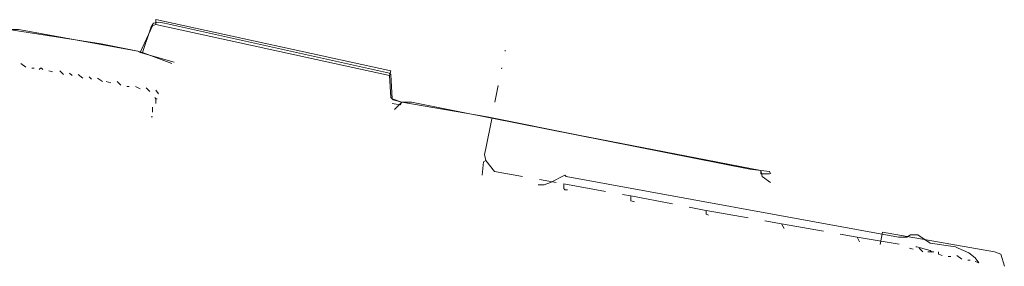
# Model space of a CAD drawing. Header units: metres. Extents: x 132121 to 132666, y 517581 to 517729.
# Tile 7 of 7: x 132550 to 132666, y 517581 to 517610. Entities that reach past the tile are written whole.
import ezdxf
from ezdxf.lldxf.tags import DXFTag

# ---------------------------------------------------------------- set-up
doc = ezdxf.new("R2010")
doc.units = ezdxf.units.M
doc.linetypes.add('RI-OVERIG', pattern=[17, 5, -2, 2, -2, 0, -2, 2, -2])
for name, color, linetype, lineweight in [('B-OI-KL-DATA_KPN_0000546663_VECT_16O055779-G', 90, 'KL-DATA-N', 18), ('B-OI-KL-ET_LS_HOORN_0000584935_VECT_16O055779-G', 190, 'KL-LS-N', 18), ('B-OI-KL-ET_LS_LIANDER_0000574962_VECT_16O055779-G', 190, 'KL-LS-N', 18), ('B-OI-KL-ET_MS_PRORAIL_0000596202_VECT_16O055779-G', 130, 'KL-MS-N', 18), ('B-OI-KL-OVERIG_PRORAIL_0000596202_VECT_16O055779-G', 8, 'CONTINUOUS', 18), ('B-OI-RI-VRIJVERVAL_PRORAIL_0000596202_VECT_16O055779-G', 210, 'RI-OVERIG', 18)]:
    doc.layers.add(name, color=color, linetype=linetype, lineweight=lineweight)
tags = doc.linetypes.add('KL-DATA-N', pattern='A,4,-1,[101,NLCS.SHX,S=0.5,R=0,X=0,Y=0],-1,4,-1,["D",Standard,S=1,R=0,X=-0.25,Y=-0.5],-1.5', length=12.5).pattern_tags.tags
tags[18] = DXFTag(74, 10)
tags = doc.linetypes.add('KL-LS-N', pattern='A,4,-1,[103,NLCS.SHX,S=0.75,R=0,X=0,Y=0],-1,4,-1,["L",Standard,S=1,R=0,X=0,Y=-0.5],-2', length=13).pattern_tags.tags
tags[18] = DXFTag(74, 10)
tags = doc.linetypes.add('KL-MS-N', pattern='A,4,-1,[103,NLCS.SHX,S=0.75,R=0,X=0,Y=0],-1,4,-1,["M",Standard,S=1,R=0,X=0,Y=-0.5],-2', length=13).pattern_tags.tags
tags[18] = DXFTag(74, 10)

msp = doc.modelspace()

# ---------------------------------------------------------------- linework, layer by layer
at = {"layer": 'B-OI-KL-DATA_KPN_0000546663_VECT_16O055779-G', "flags": 128}
msp.add_lwpolyline([(132651.21, 517583.5), (132651.5, 517584.93), (132664.64, 517582.64), (132665.36, 517582.36), (132665.79, 517580.93)], dxfattribs=at)
at = {"layer": 'B-OI-KL-ET_LS_HOORN_0000584935_VECT_16O055779-G', "flags": 128}
for points in [[(132548.93, 517608.79), (132550.07, 517608.79), (132564.07, 517606.21), (132564.64, 517606.07)], [(132564.64, 517606.07), (132565.64, 517609.07), (132565.93, 517609.5), (132566.5, 517609.64), (132567.21, 517609.5), (132593.64, 517603.64), (132593.79, 517603.5), (132593.93, 517600.64), (132594.07, 517600.5), (132595.07, 517600.21)], [(132564.64, 517606.07), (132568.07, 517604.79)], [(132595.07, 517600.21), (132594.93, 517599.93), (132593.93, 517600.07)], [(132595.07, 517600.21), (132605.07, 517598.5), (132615.79, 517596.36), (132637.21, 517592.21)], [(132637.21, 517592.21), (132638.21, 517592.07)], [(132637.21, 517592.21), (132637.21, 517591.79), (132638.21, 517591.79)]]:
    msp.add_lwpolyline(points, dxfattribs=at)
at = {"layer": 'B-OI-KL-ET_LS_LIANDER_0000574962_VECT_16O055779-G', "flags": 128}
for points in [[(132566.21, 517609.36), (132566.21, 517609.93), (132593.79, 517603.93), (132593.64, 517603.36)], [(132548.93, 517608.79), (132559.79, 517607.07), (132564.07, 517606.21), (132564.36, 517606.07)], [(132566.21, 517609.36), (132565.79, 517609.21), (132564.36, 517606.07)], [(132566.21, 517609.36), (132593.64, 517603.36)], [(132564.36, 517606.07), (132568.36, 517604.93)], [(132593.64, 517603.36), (132593.79, 517600.79), (132593.93, 517600.64), (132595.07, 517600.21)], [(132595.07, 517600.21), (132594.21, 517599.36)], [(132595.07, 517600.21), (132596.21, 517600.21), (132602.07, 517599.07), (132635.93, 517592.36), (132637.21, 517592.21)], [(132637.21, 517592.21), (132638.21, 517592.07), (132638.36, 517591.79)], [(132637.21, 517592.21), (132637.36, 517591.5), (132638.36, 517590.79)]]:
    msp.add_lwpolyline(points, dxfattribs=at)
at = {"layer": 'B-OI-KL-ET_MS_PRORAIL_0000596202_VECT_16O055779-G', "flags": 128}
msp.add_lwpolyline([(132611.07, 517590.5), (132611.79, 517590.5), (132612.5, 517590.79), (132614.21, 517591.64), (132614.36, 517591.5), (132653.36, 517584.36), (132654.36, 517584.36), (132654.79, 517584.64), (132655.64, 517584.64), (132657.07, 517583.64), (132660.07, 517583.21), (132660.36, 517583.07), (132661.64, 517582.5), (132662.36, 517581.93), (132662.79, 517581.36)], dxfattribs=at)
at = {"layer": 'B-OI-KL-OVERIG_PRORAIL_0000596202_VECT_16O055779-G', "flags": 128}
for points in [[(132550.36, 517604.79), (132550.93, 517604.36)], [(132551.64, 517604.21), (132551.93, 517604.21)], [(132552.64, 517604.21), (132552.5, 517604.07)], [(132552.64, 517604.21), (132552.79, 517604.21)], [(132552.64, 517604.21), (132552.79, 517604.21)], [(132552.79, 517604.21), (132552.93, 517604.07)], [(132553.64, 517603.93), (132554.07, 517603.79)], [(132554.93, 517603.93), (132555.36, 517603.5)], [(132556.07, 517603.64), (132556.36, 517603.36)], [(132557.07, 517603.5), (132557.64, 517603.07)], [(132558.36, 517603.21), (132558.64, 517602.93)], [(132559.36, 517603.07), (132559.93, 517602.64)], [(132560.36, 517602.64), (132560.93, 517602.5)], [(132561.64, 517602.64), (132562.07, 517602.21)], [(132562.79, 517602.07), (132563.07, 517602.07)], [(132563.79, 517602.07), (132564.36, 517601.79)], [(132565.07, 517601.93), (132565.5, 517601.5)], [(132566.21, 517600.64), (132566.07, 517600.79)], [(132566.21, 517601.64), (132566.5, 517601.21)], [(132566.21, 517600.64), (132566.36, 517600.64)], [(132566.21, 517600.64), (132566.21, 517600.07)], [(132565.79, 517599.64), (132565.79, 517599.07)], [(132565.64, 517598.5), (132565.79, 517598.5)], [(132654.64, 517583.07), (132655.07, 517582.93)], [(132655.79, 517583.07), (132656.21, 517582.64)], [(132656.79, 517582.64), (132657.5, 517582.64)], [(132658.07, 517582.64), (132658.07, 517582.36), (132658.5, 517582.21)], [(132659.21, 517582.07), (132659.5, 517582.07)], [(132660.21, 517582.21), (132660.79, 517581.79)], [(132661.5, 517581.64), (132661.79, 517581.64)], [(132662.36, 517581.5), (132662.79, 517581.36)]]:
    msp.add_lwpolyline(points, dxfattribs=at)
at = {"layer": 'B-OI-RI-VRIJVERVAL_PRORAIL_0000596202_VECT_16O055779-G', "flags": 128}
for points in [[(132604.93, 517593.36), (132604.79, 517594.07), (132604.93, 517594.79), (132607.21, 517606.36)], [(132604.93, 517593.36), (132604.64, 517593.21), (132604.5, 517591.64)], [(132604.93, 517593.36), (132605.93, 517592.07), (132614.07, 517590.64)], [(132614.07, 517590.64), (132621.93, 517589.21)], [(132614.07, 517590.64), (132614.07, 517590.07), (132614.21, 517589.93), (132614.5, 517589.93)], [(132621.93, 517589.21), (132630.79, 517587.5)], [(132621.93, 517589.21), (132621.93, 517588.64), (132622.36, 517588.5)], [(132630.79, 517587.5), (132639.64, 517585.93)], [(132630.79, 517587.5), (132630.79, 517587.07), (132631.07, 517586.93)], [(132639.64, 517585.93), (132648.5, 517584.36)], [(132639.64, 517585.93), (132639.93, 517585.36)], [(132648.5, 517584.36), (132655.5, 517583.21), (132657.07, 517582.79), (132657.5, 517582.36)], [(132648.5, 517584.36), (132648.79, 517583.79)]]:
    msp.add_lwpolyline(points, dxfattribs=at)

doc.saveas('drawing.dxf')
